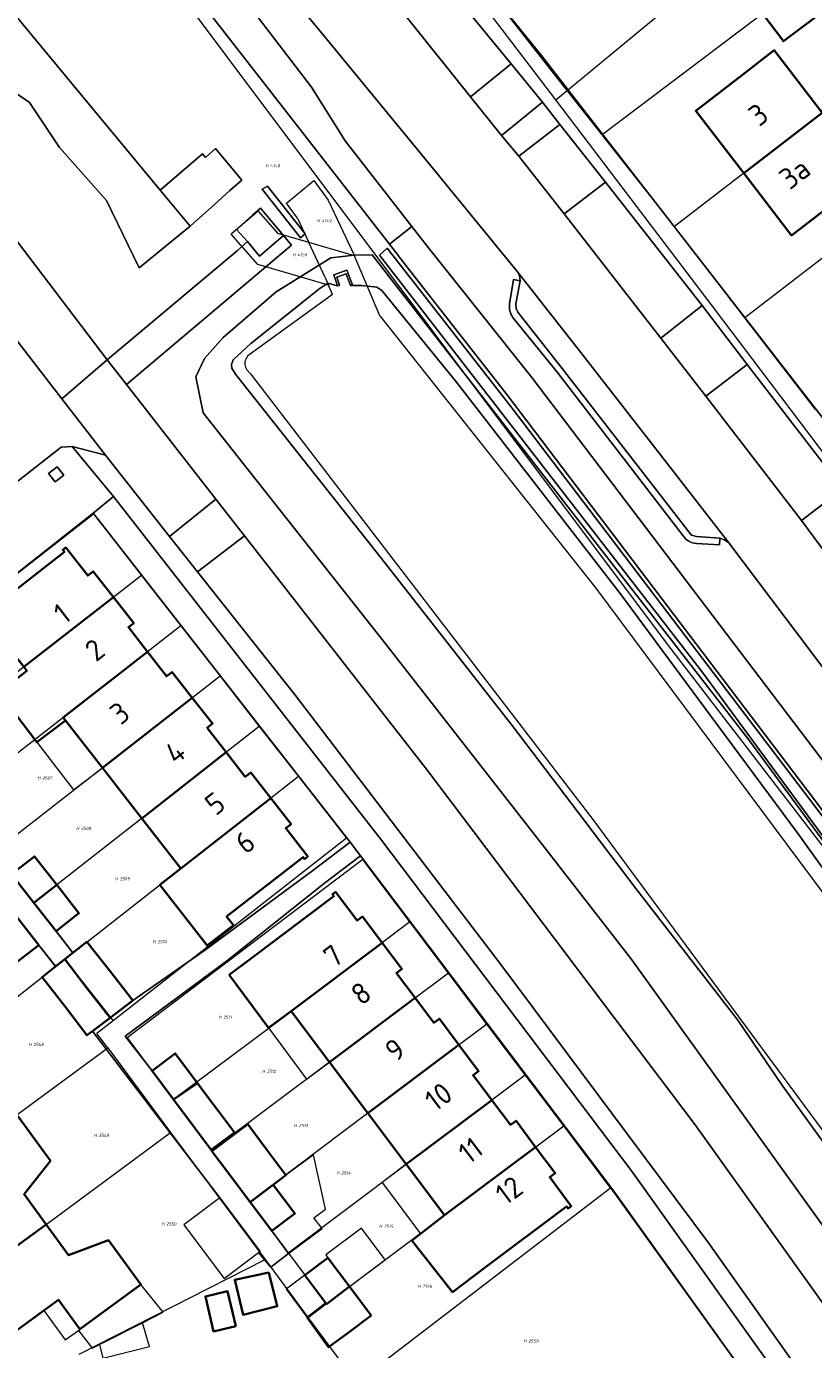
# Model space of a CAD drawing. Header units: metres. Extents: x 104777 to 177370, y 409697 to 438337.
# Tile 77 of 133: x 129820 to 129886, y 423133 to 423245. Entities that reach past the tile are written whole.
import ezdxf
from ezdxf.enums import TextEntityAlignment as Align
from ezdxf.lldxf.tags import DXFTag

# ---------------------------------------------------------------- set-up
doc = ezdxf.new("R2010")
doc.units = ezdxf.units.M
for name, color, linetype, lineweight in [('B-WE-GK-BESCHOEIING-G', 130, 'GK-BESCHOEIING-SO', 18), ('B-WE-GR-BEPLANTING_CULTUUR_BOSPLANTSOEN-GV', 90, 'Continuous', 18), ('B-WE-GR-GROENVOORZIENING-GV', 80, 'Continuous', 18), ('B-WE-GR-HAAG-GV', 90, 'Continuous', 13), ('B-WE-IE-TERREINAFSCHEIDING_KUNSTMATIG_MUUR-GV', 90, 'Continuous', 18), ('B-WE-KG-GRENS_PERCEEL-G', 150, 'KG-PERCEEL-SO', 18), ('B-WE-KG-GRENS_PERCEEL-S', 150, 'Continuous', 25), ('B-WE-OG-BEBOUWING-G', 7, 'Continuous', 35), ('B-WE-OG-BEBOUWING-GV', 7, 'Continuous', 35), ('B-WE-OG-BEBOUWING_HUISNUMMER-T18', 10, 'Continuous', 18), ('B-WE-OG-BEBOUWING_LUIFEL-GV', 7, 'Continuous', 18), ('B-WE-OG-BEBOUWING_SCHUUR-GV', 7, 'Continuous', 18), ('B-WE-OG-TERREIN_BEGROEID-GV', 7, 'Continuous', 18), ('B-WE-OG-TERREIN_ERF-GV', 7, 'Continuous', 18), ('B-WE-OG-TERREIN_OEVER-GV', 7, 'Continuous', 18), ('B-WE-OG-WATER_SLOOT-GV', 120, 'Continuous', 18), ('B-WE-VH-GESLOTENVERHARDING_ASFALT-GV', 10, 'Continuous', 18), ('B-WE-VH-OPENVERHARDING-GV', 90, 'Continuous', 18), ('B-WE-VH-OPENVERHARDING_BETONELEMENT-GV', 90, 'Continuous', 18), ('B-WE-VH-OPENVERHARDING_BETONSTRAATSTEEN-GV', 90, 'Continuous', 18), ('B-WE-VH-OPENVERHARDING_SIERBESTRATING-GV', 90, 'Continuous', 18), ('B-WE-VH-OPENVERHARDING_TEGEL-GV', 90, 'Continuous', 18)]:
    doc.layers.add(name, color=color, linetype=linetype, lineweight=lineweight)
doc.styles.add('NLCS-ISO', font='NLCS-ISO.ttf')
doc.styles.add('NLCS-ISO-M20-T18', font='NLCS-ISO.ttf', dxfattribs={"height": 0.036})
doc.styles.get("Standard").update_dxf_attribs({"font": 'Romans.shx'})
doc.linetypes.add('GK-BESCHOEIING-SO', pattern='A,18,-3,[1,NLCS.SHX,S=0.6,R=0,X=0,Y=0],-3', length=24)
tags = doc.linetypes.add('KG-PERCEEL-SO', pattern='A,5.5,-2,["P",Standard,S=1.8,R=0,X=-0.5,Y=-0.9],-2,5.5,-2,[5,NLCS.SHX,S=0.75,R=0,X=0,Y=0],-2', length=19).pattern_tags.tags
tags[6] = DXFTag(74, 10)

# ---------------------------------------------------------------- blocks, each defined once
blk = doc.blocks.new('SKG-PERCEELNUMMER-SO')
at = {"style": 'NLCS-ISO', "oblique": 10, "flags": 1}
for tag, p in [('GEMEENTECODE', (0, 2.55)), ('PERCEELGROOTTE', (0, -2.45))]:
    blk.add_attdef(tag, text='', height=1.8, dxfattribs=at).set_placement(p, align=Align.MIDDLE_CENTER)
at = {"style": 'NLCS-ISO', "oblique": 10}
blk.add_attdef('SECTIE', text='', height=1.8, dxfattribs=at).set_placement((-0.5, 0), align=Align.MIDDLE_RIGHT)
blk.add_attdef('PERCEELNUMMER', text='', height=1.8, dxfattribs=at).set_placement((0.5, 0), align=Align.MIDDLE_LEFT)

msp = doc.modelspace()

# ---------------------------------------------------------------- linework, layer by layer
at = {"layer": 'B-WE-GK-BESCHOEIING-G', "ltscale": 20, "flags": 128}
for points in [[(129846.112, 423223.243), (129846.087, 423223.242), (129845.319, 423223.47), (129844.641, 423223.048), (129838.771, 423218.383), (129837.287, 423216.991), (129837.145, 423216.59), (129837.173, 423216.293), (129837.489, 423215.785), (129849.834, 423200.202), (129860.879, 423186.082), (129867.022, 423177.974), (129871.326, 423172.294), (129879.974, 423161.148), (129883.675, 423155.696), (129894.844, 423140.243), (129906.974, 423123.117), (129918.495, 423106.065), (129918.673, 423105.801), (129923.453, 423098.524), (129923.947, 423097.777)], [(129909.1, 423144.449), (129902.295, 423153.956), (129897.054, 423160.878), (129891.946, 423167.334), (129884.985, 423177.024), (129877.627, 423186.948), (129870.002, 423197.231), (129856.161, 423215.095), (129849.857, 423222.845), (129849.442, 423223.135), (129848.174, 423223.286), (129847.202, 423223.266)]]:
    msp.add_lwpolyline(points, dxfattribs=at)
at = {"layer": 'B-WE-GR-BEPLANTING_CULTUUR_BOSPLANTSOEN-GV', "ltscale": 20, "flags": 128}
msp.add_lwpolyline([(129833.646, 423228.286), (129831.129, 423231.331), (129812.915, 423253.319), (129810.887, 423256.017), (129809.189, 423257.462), (129805.981, 423255.393), (129811.303, 423248.202), (129812.496, 423248.288), (129816.148, 423242.792), (129818.895, 423239.56), (129820.078, 423238.759), (129822.597, 423234.957), (129826.587, 423230.462), (129829.34, 423224.779)], close=True, dxfattribs=at)
at = {"layer": 'B-WE-GR-GROENVOORZIENING-GV', "ltscale": 20, "flags": 128}
for points in [[(129839.729, 423231.432), (129842.976, 423227.296), (129843.365, 423227.66), (129840.18, 423231.682)], [(129821.682, 423207.372), (129822.234, 423206.673), (129822.962, 423207.248), (129822.41, 423207.947)]]:
    msp.add_lwpolyline(points, close=True, dxfattribs=at)
at = {"layer": 'B-WE-GR-HAAG-GV', "ltscale": 20, "flags": 128}
msp.add_lwpolyline([(129839.729, 423231.432), (129842.976, 423227.296), (129843.365, 423227.66), (129840.18, 423231.682)], close=True, dxfattribs=at)
at = {"layer": 'B-WE-IE-TERREINAFSCHEIDING_KUNSTMATIG_MUUR-GV', "ltscale": 20, "flags": 128}
msp.add_lwpolyline([(129846.112, 423223.243), (129846.283, 423223.301), (129846.054, 423223.982), (129846.835, 423224.279), (129847.202, 423223.266), (129847.369, 423223.322), (129846.889, 423224.575), (129845.809, 423224.179)], close=True, dxfattribs=at)
at = {"layer": 'B-WE-KG-GRENS_PERCEEL-G', "ltscale": 20, "flags": 128}
for points in [[(129864.56, 423238.976), (129855.14, 423251.374), (129845.767, 423264.636), (129835.06, 423279.823), (129826.005, 423285.423), (129821.353, 423282.363), (129820.46, 423286.15), (129820.603, 423288.488), (129821.29, 423290.28), (129822.544, 423291.197)], [(129817.933, 423267.753), (129874.057, 423192.84), (129890.633, 423171.318), (129928.732, 423118.147), (129960.237, 423071.93), (129992.117, 423019.97), (130022.35, 422968.227)], [(129865.525, 423239.774), (129853.943, 423254.55), (129861.271, 423259.897)], [(129865.525, 423239.774), (129888.662, 423258.91)], [(129892.746, 423254.358), (129868.48, 423236.005)], [(129898.758, 423246.973), (129889.69, 423239.886), (129874.607, 423228.28)], [(129864.56, 423238.976), (129865.525, 423239.774)], [(129868.48, 423236.005), (129865.525, 423239.774)], [(129904.976, 423239.335), (129880.554, 423220.55)], [(129993.263, 423056.137), (129976.18, 423082.86), (129964.584, 423100.201), (129945.314, 423128.83), (129907.762, 423181.95), (129877.736, 423221.636), (129864.56, 423238.976)], [(129874.607, 423228.28), (129868.48, 423236.005)], [(129841.796, 423230.248), (129844.119, 423232.154)], [(129844.119, 423232.154), (129845.326, 423230.507)], [(129845.326, 423230.507), (129847.56, 423225.779)], [(129839.416, 423229.567), (129837.13, 423227.621)], [(129839.416, 423229.567), (129841.054, 423227.685)], [(129842.732, 423228.971), (129841.796, 423230.248)], [(129842.732, 423228.971), (129843.691, 423226.912)], [(129880.554, 423220.55), (129874.607, 423228.28)], [(129839.367, 423225.051), (129837.13, 423227.621)], [(129843.691, 423226.912), (129841.054, 423227.685)], [(129845.072, 423223.949), (129843.691, 423226.912)], [(129847.56, 423225.779), (129843.691, 423226.912)], [(129845.35, 423223.299), (129839.367, 423225.051)], [(129849.699, 423220.71), (129847.56, 423225.779)], [(129845.072, 423223.949), (129845.35, 423223.299)], [(129845.68, 423222.517), (129845.35, 423223.299)], [(129845.68, 423222.517), (129838.638, 423217.408)], [(129849.699, 423220.71), (129867.96, 423197.693), (129898.124, 423157.209), (129922.792, 423122.195), (129940.824, 423094.898), (129970.361, 423050.079), (129992.735, 423014.153), (130015.09, 422975.595), (130019.805, 422966.894)], [(129886.548, 423212.76), (129880.554, 423220.55)], [(129838.638, 423217.408), (129838.512, 423217.294), (129838.433, 423217.198), (129838.367, 423217.091), (129838.318, 423216.977), (129838.286, 423216.859), (129838.27, 423216.736), (129838.273, 423216.613), (129838.292, 423216.49), (129838.33, 423216.37), (129838.383, 423216.259), (129838.451, 423216.156), (129838.747, 423215.823)], [(129838.747, 423215.823), (129867.692, 423178.134), (129897.177, 423138.214), (129937.238, 423077.822), (129961.951, 423041.752), (129987.216, 422998.704), (130008.856, 422961.159)], [(129810.367, 423183.874), (129806.346, 423189.021), (129825.466, 423203.966), (129829.531, 423198.762)], [(129829.531, 423198.762), (129810.367, 423183.874)], [(129829.531, 423198.762), (129832.85, 423194.514)], [(129832.85, 423194.514), (129813.736, 423179.601)], [(129832.85, 423194.514), (129836.175, 423190.258)], [(129836.175, 423190.258), (129817.079, 423175.36)], [(129836.175, 423190.258), (129839.499, 423186.002)], [(129839.499, 423186.002), (129820.434, 423171.075)], [(129839.499, 423186.002), (129842.811, 423181.762)], [(129842.811, 423181.762), (129823.751, 423166.839)], [(129842.811, 423181.762), (129846.874, 423176.561), (129827.133, 423161.104)], [(129820.434, 423171.075), (129817.079, 423175.36)], [(129852.227, 423169.467), (129848.241, 423174.752), (129828.331, 423159.675), (129832.247, 423154.44)], [(129823.751, 423166.839), (129820.434, 423171.075)], [(129822.299, 423165.734), (129818.974, 423169.925)], [(129852.227, 423169.467), (129842.211, 423161.902), (129832.247, 423154.44)], [(129855.486, 423165.147), (129852.227, 423169.467)], [(129823.751, 423166.839), (129823.064, 423166.301)], [(129804.543, 423151.785), (129812.113, 423157.728), (129821.125, 423164.804), (129822.299, 423165.734)], [(129822.299, 423165.734), (129823.064, 423166.301)], [(129823.064, 423166.301), (129827.133, 423161.104)], [(129855.486, 423165.147), (129845.43, 423157.604), (129835.463, 423150.14)], [(129858.741, 423160.832), (129855.486, 423165.147)], [(129827.133, 423161.104), (129825.771, 423160.038)], [(129826.68, 423158.815), (129825.771, 423160.038)], [(129858.741, 423160.832), (129848.678, 423153.29), (129838.719, 423145.786)], [(129861.986, 423156.531), (129858.741, 423160.832)], [(129806.052, 423143.647), (129826.68, 423158.815)], [(129826.68, 423158.815), (129831.995, 423151.664)], [(129841.938, 423141.481), (129851.925, 423148.976), (129861.986, 423156.531)], [(129865.243, 423152.213), (129861.986, 423156.531)], [(129832.247, 423154.44), (129835.463, 423150.14)], [(129845.166, 423137.165), (129855.16, 423144.664), (129865.243, 423152.213)], [(129869.194, 423146.975), (129865.243, 423152.213)], [(129821.474, 423143.876), (129831.995, 423151.664)], [(129831.995, 423151.664), (129839.983, 423140.917)], [(129835.463, 423150.14), (129838.719, 423145.786)], [(129849.315, 423131.754), (129869.194, 423146.975)], [(129869.194, 423146.975), (129883.84, 423126.605)], [(129838.719, 423145.786), (129841.938, 423141.481)], [(129821.474, 423143.876), (129814.593, 423138.85)], [(129824.278, 423132.909), (129839.983, 423140.917)], [(129839.983, 423140.917), (129843.641, 423135.996)], [(129841.938, 423141.481), (129845.166, 423137.165)], [(129845.166, 423137.165), (129843.641, 423135.996)], [(129843.641, 423135.996), (129847.693, 423130.512)]]:
    msp.add_lwpolyline(points, dxfattribs=at)
at = {"layer": 'B-WE-OG-BEBOUWING-G', "ltscale": 20, "flags": 128}
for points in [[(129880.455, 423232.78), (129887.092, 423237.887), (129887.004, 423237.999), (129883.028, 423243.168), (129880.35, 423241.1), (129876.4, 423238.05)], [(129894.766, 423235.472), (129890.672, 423240.809), (129887.004, 423237.999), (129887.092, 423237.887), (129880.455, 423232.78), (129884.51, 423227.51), (129890.76, 423232.33), (129892.67, 423229.86), (129893.954, 423230.857), (129900.2, 423235.661), (129898.421, 423238.104), (129898.334, 423238.217)], [(129827.166, 423196.925), (129825.455, 423199.097), (129824.993, 423198.752), (129823.137, 423201.12), (129822.877, 423200.934), (129823.013, 423200.763), (129816.157, 423195.418), (129819.578, 423191.03)], [(129819.578, 423191.03), (129819.837, 423190.697), (129817.466, 423188.872), (129820.689, 423184.659), (129823.112, 423186.497), (129822.909, 423186.757), (129830.036, 423192.318), (129828.432, 423194.376), (129828.887, 423194.741), (129827.166, 423196.925)], [(129830.036, 423192.318), (129822.909, 423186.757), (129823.112, 423186.497), (129826.229, 423182.498), (129833.829, 423188.428), (129832.121, 423190.596), (129831.654, 423190.241)], [(129829.562, 423178.222), (129836.702, 423183.812), (129835.089, 423185.887), (129835.545, 423186.25), (129833.829, 423188.428), (129826.229, 423182.498)], [(129832.87, 423173.979), (129840.473, 423179.932), (129838.779, 423182.101), (129838.312, 423181.74), (129836.702, 423183.812), (129829.562, 423178.222)], [(129840.473, 423179.932), (129832.87, 423173.979), (129831.096, 423172.596), (129835.091, 423167.473), (129837.305, 423169.193), (129836.734, 423169.929), (129843.202, 423174.955), (129843.333, 423174.785), (129843.591, 423174.992), (129841.733, 423177.382), (129842.181, 423177.744)], [(129836.953, 423164.98), (129840.278, 423160.506), (129842.192, 423161.928), (129849.894, 423167.705), (129848.232, 423169.921), (129847.767, 423169.578), (129845.943, 423172.003), (129845.686, 423171.811), (129845.814, 423171.643), (129838.836, 423166.396)], [(129852.677, 423163.04), (129851.092, 423165.14), (129851.553, 423165.493), (129849.894, 423167.705), (129842.192, 423161.928), (129845.436, 423157.609)], [(129848.68, 423153.291), (129856.383, 423159.064), (129854.724, 423161.283), (129854.26, 423160.944), (129852.677, 423163.04), (129845.436, 423157.609)], [(129856.383, 423159.064), (129848.68, 423153.291), (129851.922, 423148.974), (129859.158, 423154.408), (129857.577, 423156.496), (129858.043, 423156.843)], [(129855.16, 423144.664), (129862.865, 423150.432), (129861.207, 423152.653), (129860.737, 423152.322), (129859.158, 423154.408), (129851.922, 423148.974)], [(129813.708, 423138.204), (129821.474, 423143.876), (129819.604, 423146.436), (129821.841, 423149.255), (129819.117, 423153.002), (129813.949, 423149.234), (129815.78, 423146.727), (129814.491, 423145.785), (129810.369, 423142.776), (129811.101, 423141.774)], [(129862.865, 423150.432), (129855.16, 423144.664), (129853.141, 423143.096), (129852.4, 423142.521), (129855.837, 423138.17), (129858.51, 423140.204), (129865.483, 423145.398), (129865.609, 423145.229), (129865.873, 423145.426), (129864.061, 423147.882), (129864.521, 423148.213)], [(129821.474, 423143.876), (129813.708, 423138.204), (129816.3, 423134.655), (129817.095, 423133.566), (129821.27, 423136.614), (129822.508, 423137.518), (129824.337, 423135.026), (129829.492, 423138.798), (129826.741, 423142.55), (129823.373, 423141.276)]]:
    msp.add_lwpolyline(points, close=True, dxfattribs=at)
at = {"layer": 'B-WE-OG-BEBOUWING-GV', "ltscale": 20, "flags": 128}
for points in [[(129885.5, 423248.878), (129883.32, 423247.229), (129882.056, 423246.273), (129883.826, 423243.932), (129890.168, 423248.727), (129888.397, 423251.069)], [(129880.455, 423232.78), (129887.092, 423237.887), (129887.004, 423237.999), (129883.028, 423243.168), (129880.35, 423241.1), (129876.4, 423238.05)], [(129894.766, 423235.472), (129890.672, 423240.809), (129887.004, 423237.999), (129887.092, 423237.887), (129880.455, 423232.78), (129884.51, 423227.51), (129890.76, 423232.33), (129892.67, 423229.86), (129893.954, 423230.857), (129900.2, 423235.661), (129898.421, 423238.104), (129898.334, 423238.217)], [(129827.166, 423196.925), (129825.455, 423199.097), (129824.993, 423198.752), (129823.137, 423201.12), (129822.877, 423200.934), (129823.013, 423200.763), (129816.157, 423195.418), (129819.578, 423191.03)], [(129819.578, 423191.03), (129819.837, 423190.697), (129817.466, 423188.872), (129820.689, 423184.659), (129823.112, 423186.497), (129822.909, 423186.757), (129830.036, 423192.318), (129828.432, 423194.376), (129828.887, 423194.741), (129827.166, 423196.925)], [(129830.036, 423192.318), (129822.909, 423186.757), (129823.112, 423186.497), (129826.229, 423182.498), (129833.829, 423188.428), (129832.121, 423190.596), (129831.654, 423190.241)], [(129829.562, 423178.222), (129836.702, 423183.812), (129835.089, 423185.887), (129835.545, 423186.25), (129833.829, 423188.428), (129826.229, 423182.498)], [(129832.87, 423173.979), (129840.473, 423179.932), (129838.779, 423182.101), (129838.312, 423181.74), (129836.702, 423183.812), (129829.562, 423178.222)], [(129840.473, 423179.932), (129832.87, 423173.979), (129831.096, 423172.596), (129835.091, 423167.473), (129837.305, 423169.193), (129836.734, 423169.929), (129843.202, 423174.955), (129843.333, 423174.785), (129843.591, 423174.992), (129841.733, 423177.382), (129842.181, 423177.744)], [(129820.447, 423171.085), (129822.367, 423172.607), (129820.486, 423175.007), (129818.556, 423173.498)], [(129820.447, 423171.085), (129822.318, 423168.698), (129824.248, 423170.207), (129822.367, 423172.607)], [(129836.953, 423164.98), (129840.278, 423160.506), (129842.192, 423161.928), (129849.894, 423167.705), (129848.232, 423169.921), (129847.767, 423169.578), (129845.943, 423172.003), (129845.686, 423171.811), (129845.814, 423171.643), (129838.836, 423166.396)], [(129818.964, 423169.917), (129817.064, 423168.38), (129818.923, 423166.004), (129820.85, 423167.514)], [(129823.052, 423166.316), (129824.951, 423163.833), (129826.889, 423161.362), (129828.812, 423162.817), (129826.846, 423165.322), (129824.905, 423167.77), (129823.743, 423166.858)], [(129852.677, 423163.04), (129851.092, 423165.14), (129851.553, 423165.493), (129849.894, 423167.705), (129842.192, 423161.928), (129845.436, 423157.609)], [(129826.889, 423161.362), (129824.951, 423163.833), (129823.052, 423166.316), (129822.259, 423165.694), (129821.125, 423164.804), (129823.057, 423162.345), (129824.928, 423159.878), (129825.407, 423160.241)], [(129848.68, 423153.291), (129856.383, 423159.064), (129854.724, 423161.283), (129854.26, 423160.944), (129852.677, 423163.04), (129845.436, 423157.609)], [(129856.383, 423159.064), (129848.68, 423153.291), (129851.922, 423148.974), (129859.158, 423154.408), (129857.577, 423156.496), (129858.043, 423156.843)], [(129832.247, 423154.44), (129834.276, 423155.825), (129832.392, 423158.352), (129830.427, 423156.876)], [(129835.16, 423154.64), (129834.276, 423155.825), (129832.247, 423154.44), (129834.073, 423151.997), (129835.416, 423150.192), (129837.389, 423151.656), (129836.035, 423153.466)], [(129855.16, 423144.664), (129862.865, 423150.432), (129861.207, 423152.653), (129860.737, 423152.322), (129859.158, 423154.408), (129851.922, 423148.974)], [(129813.708, 423138.204), (129821.474, 423143.876), (129819.604, 423146.436), (129821.841, 423149.255), (129819.117, 423153.002), (129813.949, 423149.234), (129815.78, 423146.727), (129814.491, 423145.785), (129810.369, 423142.776), (129811.101, 423141.774)], [(129838.718, 423145.78), (129840.679, 423147.247), (129841.747, 423148.045), (129840.134, 423150.203), (129838.521, 423152.361), (129835.489, 423150.094), (129836.89, 423148.22)], [(129862.865, 423150.432), (129855.16, 423144.664), (129853.141, 423143.096), (129852.4, 423142.521), (129855.837, 423138.17), (129858.51, 423140.204), (129865.483, 423145.398), (129865.609, 423145.229), (129865.873, 423145.426), (129864.061, 423147.882), (129864.521, 423148.213)], [(129838.718, 423145.78), (129840.544, 423143.342), (129842.504, 423144.807), (129840.679, 423147.247)], [(129821.474, 423143.876), (129813.708, 423138.204), (129816.3, 423134.655), (129817.095, 423133.566), (129821.27, 423136.614), (129822.508, 423137.518), (129824.337, 423135.026), (129829.492, 423138.798), (129826.741, 423142.55), (129823.373, 423141.276)], [(129845.11, 423137.243), (129845.176, 423137.155), (129847.127, 423138.629), (129845.302, 423141.066), (129843.347, 423139.596)], [(129840.317, 423139.824), (129837.427, 423139.197), (129838.121, 423136.251), (129841.015, 423136.977)], [(129837.513, 423135.294), (129836.814, 423138.242), (129834.937, 423137.797), (129835.636, 423134.849)], [(129847.127, 423138.629), (129845.176, 423137.155), (129845.11, 423137.243), (129843.556, 423136.023), (129845.35, 423133.501), (129846.999, 423134.722), (129848.954, 423136.189)]]:
    msp.add_lwpolyline(points, close=True, dxfattribs=at)
at = {"layer": 'B-WE-OG-BEBOUWING_LUIFEL-GV', "ltscale": 20, "flags": 128}
for points in [[(129820.689, 423184.659), (129823.777, 423180.622), (129826.229, 423182.498), (129823.112, 423186.497)], [(129845.436, 423157.609), (129842.192, 423161.928), (129840.278, 423160.506), (129843.5, 423156.17)], [(129840.544, 423143.342), (129841.978, 423141.423), (129843.938, 423142.888), (129844.81, 423143.54), (129844.122, 423144.46), (129845.085, 423145.18), (129844.076, 423149.786), (129841.747, 423148.045), (129840.679, 423147.247), (129842.504, 423144.807)], [(129851.922, 423148.974), (129849.878, 423147.439), (129853.141, 423143.096), (129855.16, 423144.664)], [(129845.302, 423141.066), (129847.127, 423138.629), (129850.144, 423140.888), (129848.134, 423143.571), (129845.118, 423141.312)], [(129824.337, 423135.026), (129824.212, 423134.934), (129825.377, 423133.424), (129825.976, 423133.728), (129829.625, 423135.579), (129831.375, 423136.467), (129829.492, 423138.798)], [(129845.11, 423137.243), (129843.347, 423139.596), (129841.766, 423138.412), (129843.556, 423136.023)], [(129821.27, 423136.614), (129823.096, 423134.118), (129824.212, 423134.934), (129824.337, 423135.026), (129822.508, 423137.518)], [(129829.625, 423135.579), (129825.976, 423133.728), (129826.275, 423132.586), (129830.219, 423133.571)]]:
    msp.add_lwpolyline(points, close=True, dxfattribs=at)
at = {"layer": 'B-WE-OG-BEBOUWING_SCHUUR-GV', "ltscale": 20, "flags": 128}
msp.add_lwpolyline([(129839.433, 423141.503), (129839.577, 423141.611), (129836.174, 423146.151), (129833.127, 423143.867), (129836.53, 423139.327)], close=True, dxfattribs=at)
at = {"layer": 'B-WE-OG-TERREIN_BEGROEID-GV', "ltscale": 20, "flags": 128}
for points in [[(129936.088, 423105.899), (129936.503, 423106.176), (129938.091, 423107.33), (129937.395, 423108.404), (129911.99, 423144.92), (129889.99, 423175.12), (129860.42, 423214.05), (129851.988, 423224.841), (129850.5, 423226.765), (129835.294, 423246.319), (129826.967, 423256.32), (129825.736, 423257.726), (129824.487, 423259.117), (129823.221, 423260.491), (129821.765, 423262.029), (129820.286, 423263.546), (129818.786, 423265.041)], [(129860.659, 423221.732), (129860.98, 423223.784), (129861.549, 423223.665), (129861.497, 423224.122), (129861.33, 423224.423), (129853.483, 423234.026), (129844.903, 423244.47), (129829.616, 423262.872)], [(129803.717, 423261.339), (129803.607, 423255.378), (129803.639, 423254.426), (129803.729, 423253.477), (129803.875, 423252.535), (129804.11, 423251.473), (129804.417, 423250.431), (129804.795, 423249.411), (129806.336, 423245.797), (129807.982, 423241.522), (129826.642, 423216.982), (129837.663, 423226.249), (129838.488, 423226.988), (129837.571, 423228.021), (129838.923, 423229.222), (129839.586, 423229.825), (129841.557, 423227.499), (129842.233, 423226.701), (129828.26, 423214.907), (129835.83, 423205.2), (129838.235, 423202.116), (129853.707, 423182.275), (129876.35, 423152.316), (129890.609, 423132.374)], [(129838.389, 423247.254), (129843.916, 423240.06), (129846.766, 423235.5), (129852.402, 423228.267), (129853.807, 423226.453), (129862.53, 423215.5), (129892.07, 423176.61)], [(129891.37, 423130.936), (129894.581, 423133.095), (129887.399, 423143.421), (129871.005, 423166.275), (129863.826, 423175.481), (129850.193, 423192.963), (129834.763, 423212.502), (129834.123, 423215.549), (129834.874, 423217.112), (129836.443, 423218.87), (129840.923, 423222.75), (129845.555, 423225.628), (129847.528, 423225.851), (129849.029, 423225.859), (129878.653, 423187.741), (129880.887, 423184.867), (129903.715, 423153.842), (129927.691, 423119.795), (129930.358, 423115.465), (129935.523, 423107.078), (129936.088, 423105.899)], [(129875.338, 423202.102), (129864.717, 423215.913), (129860.92, 423220.606)], [(129879.203, 423201.517), (129878.842, 423201.785), (129878.441, 423201.913), (129878.414, 423201.365), (129876.475, 423201.474)], [(129891.081, 423182.088), (129891.544, 423183.958), (129892.058, 423183.876), (129892.055, 423184.299), (129891.889, 423184.683), (129885.168, 423193.598), (129879.203, 423201.517)]]:
    msp.add_lwpolyline(points, dxfattribs=at)
for points in [[(129831.129, 423231.331), (129834.689, 423234.402), (129834.955, 423234.099), (129835.808, 423234.863), (129838.023, 423232.178), (129837.001, 423231.309), (129835.711, 423230.116), (129833.646, 423228.286), (129829.34, 423224.779), (129826.587, 423230.462), (129822.597, 423234.957), (129820.078, 423238.759), (129818.895, 423239.56), (129816.148, 423242.792), (129812.496, 423248.288), (129811.303, 423248.202), (129805.981, 423255.393), (129809.189, 423257.462), (129810.887, 423256.017), (129815.389, 423259.401), (129816.452, 423257.986), (129815.546, 423257.305), (129816.512, 423256.02), (129812.915, 423253.319)], [(129860.797, 423242.031), (129852.002, 423252.719), (129851.764, 423253.015), (129849.318, 423249.095), (129849.456, 423248.987), (129851.811, 423246.171), (129857.353, 423239.239)], [(129864.901, 423236.902), (129863.438, 423238.789), (129859.983, 423235.949), (129861.435, 423234.206)], [(129839.729, 423231.432), (129840.18, 423231.682), (129843.365, 423227.66), (129842.976, 423227.296)], [(129868.769, 423232.03), (129865.28, 423229.341), (129873.439, 423218.839), (129876.956, 423221.585)], [(129936.116, 423109.219), (129935.316, 423108.767), (129930.773, 423115.549), (129919.276, 423132.401), (129906.466, 423150.438), (129876.992, 423190.52), (129849.663, 423225.838), (129850.311, 423226.426), (129860.861, 423212.927), (129888.09, 423177.143), (129920.92, 423131.293)], [(129936.116, 423109.219), (129920.92, 423131.293), (129888.09, 423177.143), (129860.861, 423212.927), (129850.311, 423226.426), (129849.663, 423225.838), (129876.992, 423190.52), (129906.466, 423150.438), (129919.276, 423132.401), (129930.773, 423115.549), (129935.316, 423108.767)], [(129885.334, 423203.422), (129888.837, 423206.08), (129880.753, 423216.601), (129877.258, 423213.916)]]:
    msp.add_lwpolyline(points, close=True, dxfattribs=at)
at = {"layer": 'B-WE-OG-TERREIN_BEGROEID-GV', "ltscale": 20}
for points in [[(129860.92, 423220.606, -0.1817642), (129860.659, 423221.732)], [(129876.475, 423201.474, -0.2469956), (129875.338, 423202.102)]]:
    msp.add_lwpolyline(points, format="xyb", dxfattribs=at)
at = {"layer": 'B-WE-OG-TERREIN_ERF-GV', "ltscale": 20, "flags": 128}
for points in [[(129888.213, 423284.331), (129880.426, 423293.859), (129879.189, 423293.011), (129876.409, 423297.017), (129874.91, 423296.23), (129878.3, 423291.55), (129877.62, 423291.057), (129876.08, 423289.94), (129876.934, 423288.763), (129884.14, 423278.83), (129864.09, 423264.27), (129865.064, 423262.761), (129854.021, 423254.245), (129863.34, 423242.75), (129895.38, 423201.47)], [(129818.556, 423173.498), (129820.486, 423175.007), (129822.367, 423172.607), (129824.248, 423170.207), (129822.318, 423168.698), (129823.743, 423166.858), (129824.905, 423167.77), (129826.846, 423165.322), (129828.812, 423162.817), (129834.984, 423167.122), (129844.02, 423173.828), (129847.177, 423176.214), (129825.972, 423203.346), (129825.444, 423204.022), (129815.52, 423196.234)], [(129816.157, 423195.418), (129823.013, 423200.763), (129822.877, 423200.934), (129823.137, 423201.12), (129824.993, 423198.752), (129825.455, 423199.097), (129827.166, 423196.925), (129828.887, 423194.741), (129828.432, 423194.376), (129830.036, 423192.318), (129831.654, 423190.241), (129832.121, 423190.596), (129833.829, 423188.428), (129835.545, 423186.25), (129835.089, 423185.887), (129836.702, 423183.812), (129838.312, 423181.74), (129838.779, 423182.101), (129840.473, 423179.932), (129842.181, 423177.744), (129841.733, 423177.382), (129843.591, 423174.992), (129843.333, 423174.785), (129843.202, 423174.955), (129836.734, 423169.929), (129837.305, 423169.193), (129835.091, 423167.473), (129831.096, 423172.596), (129832.87, 423173.979), (129829.562, 423178.222), (129826.229, 423182.498), (129823.112, 423186.497), (129820.689, 423184.659), (129817.466, 423188.872), (129819.837, 423190.697), (129819.578, 423191.03)], [(129883.104, 423127.639), (129869.405, 423146.824), (129848.067, 423175.063), (129845.012, 423172.755), (129836.721, 423166.142), (129828.143, 423159.82), (129830.427, 423156.876), (129832.392, 423158.352), (129834.276, 423155.825), (129835.16, 423154.64), (129836.035, 423153.466), (129837.389, 423151.656), (129835.416, 423150.192), (129835.489, 423150.094), (129838.521, 423152.361), (129840.134, 423150.203), (129841.747, 423148.045), (129840.679, 423147.247), (129842.504, 423144.807), (129840.544, 423143.342), (129841.978, 423141.423), (129840.46, 423140.28), (129839.433, 423141.503), (129839.577, 423141.611), (129836.174, 423146.151), (129825.407, 423160.241), (129824.928, 423159.878), (129823.057, 423162.345), (129821.125, 423164.804), (129822.259, 423165.694), (129820.85, 423167.514), (129818.923, 423166.004)]]:
    msp.add_lwpolyline(points, dxfattribs=at)
for points in [[(129883.32, 423247.229), (129885.5, 423248.878), (129888.397, 423251.069), (129890.168, 423248.727), (129883.826, 423243.932), (129882.056, 423246.273)], [(129887.004, 423237.999), (129890.672, 423240.809), (129894.766, 423235.472), (129898.334, 423238.217), (129898.421, 423238.104), (129900.2, 423235.661), (129904.876, 423239.258), (129906.844, 423236.784), (129902.19, 423233.204), (129899.84, 423231.4), (129895.88, 423228.36), (129893.954, 423230.857), (129892.67, 423229.86), (129890.76, 423232.33), (129884.51, 423227.51), (129880.455, 423232.78), (129876.4, 423238.05), (129880.35, 423241.1), (129883.028, 423243.168)], [(129856.383, 423159.064), (129858.043, 423156.843), (129857.577, 423156.496), (129859.158, 423154.408), (129860.737, 423152.322), (129861.207, 423152.653), (129862.865, 423150.432), (129864.521, 423148.213), (129864.061, 423147.882), (129865.873, 423145.426), (129865.609, 423145.229), (129865.483, 423145.398), (129858.51, 423140.204), (129855.837, 423138.17), (129852.4, 423142.521), (129853.141, 423143.096), (129855.16, 423144.664), (129851.922, 423148.974), (129848.68, 423153.291), (129845.436, 423157.609), (129842.192, 423161.928), (129840.278, 423160.506), (129836.953, 423164.98), (129838.836, 423166.396), (129845.814, 423171.643), (129845.686, 423171.811), (129845.943, 423172.003), (129847.767, 423169.578), (129848.232, 423169.921), (129849.894, 423167.705), (129851.553, 423165.493), (129851.092, 423165.14), (129852.677, 423163.04), (129854.26, 423160.944), (129854.724, 423161.283)], [(129829.492, 423138.798), (129824.337, 423135.026), (129822.508, 423137.518), (129821.27, 423136.614), (129817.095, 423133.566), (129816.3, 423134.655), (129813.708, 423138.204), (129811.101, 423141.774), (129810.369, 423142.776), (129814.491, 423145.785), (129815.78, 423146.727), (129813.949, 423149.234), (129819.117, 423153.002), (129821.841, 423149.255), (129819.604, 423146.436), (129821.474, 423143.876), (129823.373, 423141.276), (129826.741, 423142.55)], [(129847.127, 423138.629), (129848.954, 423136.189), (129846.999, 423134.722), (129845.35, 423133.501), (129843.556, 423136.023), (129845.11, 423137.243), (129843.347, 423139.596), (129845.302, 423141.066)], [(129840.317, 423139.824), (129841.015, 423136.977), (129838.121, 423136.251), (129837.427, 423139.197)], [(129837.513, 423135.294), (129835.636, 423134.849), (129834.937, 423137.797), (129836.814, 423138.242)]]:
    msp.add_lwpolyline(points, close=True, dxfattribs=at)
at = {"layer": 'B-WE-OG-TERREIN_OEVER-GV', "ltscale": 20, "flags": 128}
for points in [[(129903.715, 423153.842), (129880.887, 423184.867), (129878.653, 423187.741), (129849.029, 423225.859), (129847.528, 423225.851), (129845.555, 423225.628), (129840.923, 423222.75), (129836.443, 423218.87), (129834.874, 423217.112), (129834.123, 423215.549), (129834.763, 423212.502), (129850.193, 423192.963), (129863.826, 423175.481), (129871.005, 423166.275), (129887.399, 423143.421)], [(129894.844, 423140.243), (129883.675, 423155.696), (129879.974, 423161.148), (129871.326, 423172.294), (129867.022, 423177.974), (129860.879, 423186.082), (129849.834, 423200.202), (129837.489, 423215.785), (129837.173, 423216.293), (129837.145, 423216.59), (129837.287, 423216.991), (129838.771, 423218.383), (129844.641, 423223.048), (129845.319, 423223.47), (129846.087, 423223.242), (129846.112, 423223.243), (129845.809, 423224.179), (129846.889, 423224.575), (129847.369, 423223.322), (129847.202, 423223.266), (129848.174, 423223.286), (129849.442, 423223.135), (129849.857, 423222.845), (129856.161, 423215.095), (129870.002, 423197.231), (129877.627, 423186.948), (129884.985, 423177.024), (129891.946, 423167.334)]]:
    msp.add_lwpolyline(points, dxfattribs=at)
at = {"layer": 'B-WE-OG-WATER_SLOOT-GV', "ltscale": 20, "flags": 128}
msp.add_lwpolyline([(129891.946, 423167.334), (129884.985, 423177.024), (129877.627, 423186.948), (129870.002, 423197.231), (129856.161, 423215.095), (129849.857, 423222.845), (129849.442, 423223.135), (129848.174, 423223.286), (129847.202, 423223.266), (129846.835, 423224.279), (129846.054, 423223.982), (129846.283, 423223.301), (129846.112, 423223.243), (129846.087, 423223.242), (129845.319, 423223.47), (129844.641, 423223.048), (129838.771, 423218.383), (129837.287, 423216.991), (129837.145, 423216.59), (129837.173, 423216.293), (129837.489, 423215.785), (129849.834, 423200.202), (129860.879, 423186.082), (129867.022, 423177.974), (129871.326, 423172.294), (129879.974, 423161.148), (129883.675, 423155.696), (129894.844, 423140.243)], dxfattribs=at)
at = {"layer": 'B-WE-VH-GESLOTENVERHARDING_ASFALT-GV', "ltscale": 20, "flags": 128}
for points in [[(129889.039, 423198.42), (129885.334, 423203.422), (129877.258, 423213.916), (129873.439, 423218.839), (129865.28, 423229.341), (129861.435, 423234.206), (129859.983, 423235.949), (129857.353, 423239.239), (129851.811, 423246.171), (129849.456, 423248.987), (129849.318, 423249.095), (129847.364, 423251.706), (129846.621, 423252.902), (129844.181, 423256.666), (129842.513, 423259.161), (129840.218, 423262.411), (129837.222, 423266.477), (129835.34, 423268.786), (129832.803, 423271.861), (129828.372, 423277.241), (129825.803, 423275.037), (129829.498, 423270.898)], [(129828.049, 423269.454), (129824.164, 423273.538), (129821.558, 423271.068), (129823.086, 423269.653), (129824.584, 423268.207), (129826.052, 423266.73), (129827.262, 423265.465), (129828.45, 423264.179), (129829.616, 423262.872), (129844.903, 423244.47), (129853.483, 423234.026), (129861.33, 423224.423), (129866.871, 423217.36), (129874.016, 423208.214), (129879.203, 423201.517), (129885.168, 423193.598), (129891.889, 423184.683)], [(129998.272, 423017.488), (129972.35, 423059.66), (129949.98, 423093.8), (129914.566, 423145.557), (129912.713, 423148.201), (129892.07, 423176.61), (129862.53, 423215.5), (129853.807, 423226.453), (129852.402, 423228.267), (129850.5, 423226.765), (129851.988, 423224.841), (129860.42, 423214.05), (129889.99, 423175.12), (129911.99, 423144.92), (129937.395, 423108.404), (129938.091, 423107.33), (129938.948, 423106.008), (129939.124, 423105.736), (129947.6, 423092.42), (129970.01, 423058.13), (129995.64, 423016.71)]]:
    msp.add_lwpolyline(points, dxfattribs=at)
at = {"layer": 'B-WE-VH-OPENVERHARDING-GV', "ltscale": 20, "flags": 128}
msp.add_lwpolyline([(129833.646, 423228.286), (129835.711, 423230.116), (129837.001, 423231.309), (129838.023, 423232.178), (129835.808, 423234.863), (129834.955, 423234.099), (129834.689, 423234.402), (129831.129, 423231.331)], close=True, dxfattribs=at)
at = {"layer": 'B-WE-VH-OPENVERHARDING_BETONELEMENT-GV', "ltscale": 20, "flags": 128}
msp.add_lwpolyline([(129838.923, 423229.222), (129837.571, 423228.021), (129838.488, 423226.988), (129839.517, 423225.77), (129841.557, 423227.499), (129839.586, 423229.825)], close=True, dxfattribs=at)
at = {"layer": 'B-WE-VH-OPENVERHARDING_BETONSTRAATSTEEN-GV', "ltscale": 20, "flags": 128}
for points in [[(129850.5, 423226.765), (129852.402, 423228.267), (129846.766, 423235.5), (129843.916, 423240.06), (129838.389, 423247.254), (129834.213, 423252.261), (129832.165, 423254.811), (129830.067, 423257.319), (129827.918, 423259.784), (129825.752, 423262.171), (129823.539, 423264.515), (129821.28, 423266.815), (129820.885, 423267.161), (129820.48, 423267.495), (129820.064, 423267.815), (129819.689, 423268.086), (129819.307, 423268.347), (129818.917, 423268.597), (129816.744, 423266.496)], [(129818.786, 423265.041), (129820.286, 423263.546), (129821.765, 423262.029), (129823.221, 423260.491), (129824.487, 423259.117), (129825.736, 423257.726), (129826.967, 423256.32), (129835.294, 423246.319), (129850.5, 423226.765)], [(129818.347, 423219.47), (129822.802, 423213.696), (129826.642, 423216.982), (129807.982, 423241.522), (129807.483, 423242.249), (129803.456, 423239.068), (129809.487, 423231.886), (129809.064, 423231.526)], [(129822.802, 423213.696), (129818.347, 423219.47)], [(129817.809, 423212.815), (129817.495, 423212.568), (129816.677, 423211.926), (129810.75, 423207.272), (129809.906, 423206.609), (129802.804, 423201.032), (129801.892, 423200.316), (129795.101, 423194.983), (129794.453, 423194.474), (129787.07, 423188.677), (129786.317, 423188.086), (129779.35, 423182.615), (129778.45, 423181.908), (129777.566, 423181.214), (129780.961, 423176.874), (129822.732, 423209.616), (129823.663, 423209.654), (129826.488, 423208.919), (129822.802, 423213.696)], [(129884.94, 423128.845), (129870.968, 423148.429), (129849.844, 423176.385), (129827.165, 423205.425), (129825.444, 423204.022), (129825.972, 423203.346), (129847.177, 423176.214), (129848.067, 423175.063), (129869.405, 423146.824), (129883.104, 423127.639), (129883.839, 423126.61)], [(129890.609, 423132.374), (129876.35, 423152.316), (129853.707, 423182.275), (129838.235, 423202.116), (129834.278, 423199.071), (129842.549, 423188.615), (129859.926, 423165.88), (129877.477, 423142.342), (129885.86, 423130.524), (129884.94, 423128.845)]]:
    msp.add_lwpolyline(points, dxfattribs=at)
for points in [[(129860.797, 423242.031), (129857.353, 423239.239), (129859.983, 423235.949), (129863.438, 423238.789)], [(129865.28, 423229.341), (129868.769, 423232.03), (129864.901, 423236.902), (129861.435, 423234.206)], [(129861.549, 423223.665), (129861.193, 423221.719), (129861.225, 423221.323), (129861.36, 423221.01), (129865.093, 423216.247), (129875.815, 423202.443), (129876.046, 423202.165), (129876.462, 423202.044), (129878.441, 423201.913), (129878.842, 423201.785), (129879.203, 423201.517), (129874.016, 423208.214), (129866.871, 423217.36), (129861.33, 423224.423), (129861.497, 423224.122)], [(129880.753, 423216.601), (129876.956, 423221.585), (129873.439, 423218.839), (129877.258, 423213.916)], [(129828.26, 423214.907), (129826.642, 423216.982), (129822.802, 423213.696), (129826.488, 423208.919), (129831.918, 423202.055), (129835.83, 423205.2)], [(129884.94, 423128.845), (129885.86, 423130.524), (129877.477, 423142.342), (129859.926, 423165.88), (129842.549, 423188.615), (129834.278, 423199.071), (129831.918, 423202.055), (129826.488, 423208.919), (129823.663, 423209.654), (129827.165, 423205.425), (129849.844, 423176.385), (129870.968, 423148.429)], [(129888.837, 423206.08), (129885.334, 423203.422), (129889.039, 423198.42), (129892.615, 423201.128)], [(129834.278, 423199.071), (129838.235, 423202.116), (129835.83, 423205.2), (129831.918, 423202.055)]]:
    msp.add_lwpolyline(points, close=True, dxfattribs=at)
at = {"layer": 'B-WE-VH-OPENVERHARDING_SIERBESTRATING-GV', "ltscale": 20, "flags": 128}
for points in [[(129823.663, 423209.654), (129822.732, 423209.616), (129780.961, 423176.874), (129784.744, 423172.082), (129794.442, 423179.693), (129794.464, 423179.665), (129797.096, 423181.721), (129804.871, 423187.822), (129806.378, 423189.005), (129815.547, 423196.2), (129815.52, 423196.234), (129825.444, 423204.022), (129827.165, 423205.425)], [(129821.682, 423207.372), (129822.41, 423207.947), (129822.962, 423207.248), (129822.234, 423206.673)]]:
    msp.add_lwpolyline(points, close=True, dxfattribs=at)
at = {"layer": 'B-WE-VH-OPENVERHARDING_TEGEL-GV', "ltscale": 20, "flags": 128}
for points in [[(129895.38, 423201.47), (129863.34, 423242.75), (129854.021, 423254.245), (129853.155, 423255.259), (129857.283, 423261.992), (129855.078, 423264.33), (129849.811, 423255.711), (129851.764, 423253.015), (129852.002, 423252.719), (129860.797, 423242.031), (129863.438, 423238.789), (129864.901, 423236.902), (129868.769, 423232.03), (129876.956, 423221.585), (129880.753, 423216.601), (129888.837, 423206.08)], [(129876.475, 423201.474), (129878.414, 423201.365), (129878.441, 423201.913), (129876.462, 423202.044), (129876.046, 423202.165), (129875.815, 423202.443), (129865.093, 423216.247), (129861.36, 423221.01), (129861.225, 423221.323), (129861.193, 423221.719), (129861.549, 423223.665), (129860.98, 423223.784), (129860.659, 423221.732)], [(129860.92, 423220.606), (129864.717, 423215.913), (129875.338, 423202.102)], [(129818.964, 423169.917), (129820.85, 423167.514), (129822.259, 423165.694), (129823.052, 423166.316), (129823.743, 423166.858), (129822.318, 423168.698), (129820.447, 423171.085), (129818.556, 423173.498)]]:
    msp.add_lwpolyline(points, dxfattribs=at)
for points in [[(129826.642, 423216.982), (129828.26, 423214.907), (129842.233, 423226.701), (129841.557, 423227.499), (129839.517, 423225.77), (129838.488, 423226.988), (129837.663, 423226.249)], [(129840.544, 423143.342), (129838.718, 423145.78), (129836.89, 423148.22), (129835.489, 423150.094), (129835.416, 423150.192), (129834.073, 423151.997), (129832.247, 423154.44), (129830.427, 423156.876), (129828.143, 423159.82), (129836.721, 423166.142), (129845.012, 423172.755), (129848.067, 423175.063), (129847.177, 423176.214), (129844.02, 423173.828), (129834.984, 423167.122), (129828.812, 423162.817), (129826.889, 423161.362), (129825.407, 423160.241), (129836.174, 423146.151), (129839.577, 423141.611), (129839.433, 423141.503), (129840.46, 423140.28), (129841.978, 423141.423)]]:
    msp.add_lwpolyline(points, close=True, dxfattribs=at)
at = {"layer": 'B-WE-VH-OPENVERHARDING_TEGEL-GV', "ltscale": 20}
for points in [[(129860.659, 423221.732, 0.1817642), (129860.92, 423220.606)], [(129875.338, 423202.102, 0.2469956), (129876.475, 423201.474)]]:
    msp.add_lwpolyline(points, format="xyb", dxfattribs=at)

# ---------------------------------------------------------------- block references
at = {"layer": 'B-WE-KG-GRENS_PERCEEL-S', "ltscale": 20, "xscale": 0.15, "yscale": 0.15, "zscale": 0.15}
for p, values in [((129840.348, 423233.393), {'PERCEELNUMMER': '4148', 'SECTIE': 'H'}), ((129844.708, 423228.742), {'PERCEELNUMMER': '4149', 'SECTIE': 'H'}), ((129842.643, 423225.877), {'PERCEELNUMMER': '4150', 'SECTIE': 'H'}), ((129821.072, 423181.63), {'PERCEELNUMMER': '2507', 'SECTIE': 'H'}), ((129824.345, 423177.374), {'PERCEELNUMMER': '2508', 'SECTIE': 'H'}), ((129827.619, 423173.119), {'PERCEELNUMMER': '2509', 'SECTIE': 'H'}), ((129830.811, 423167.799), {'PERCEELNUMMER': '2510', 'SECTIE': 'H'}), ((129836.376, 423161.416), {'PERCEELNUMMER': '2511', 'SECTIE': 'H'}), ((129820.321, 423159.112), {'PERCEELNUMMER': '2548', 'SECTIE': 'H'}), ((129840.058, 423156.833), {'PERCEELNUMMER': '2512', 'SECTIE': 'H'}), ((129842.759, 423152.25), {'PERCEELNUMMER': '2513', 'SECTIE': 'H'}), ((129825.843, 423151.421), {'PERCEELNUMMER': '2549', 'SECTIE': 'H'}), ((129846.36, 423148.24), {'PERCEELNUMMER': '2514', 'SECTIE': 'H'}), ((129831.562, 423143.927), {'PERCEELNUMMER': '2550', 'SECTIE': 'H'}), ((129849.961, 423143.739), {'PERCEELNUMMER': '2515', 'SECTIE': 'H'}), ((129853.234, 423138.665), {'PERCEELNUMMER': '2516', 'SECTIE': 'H'}), ((129862.167, 423134.028), {'PERCEELNUMMER': '2559', 'SECTIE': 'H'})]:
    msp.add_blockref('SKG-PERCEELNUMMER-SO', p, dxfattribs=at).add_auto_attribs(values)

# ---------------------------------------------------------------- texts
at = {"layer": 'B-WE-OG-BEBOUWING_HUISNUMMER-T18', "ltscale": 20, "style": 'NLCS-ISO-M20-T18'}
for s, rotation, p in [('3', 37.6, (129881.691, 423237.733)), ('3a', 37.6, (129884.762, 423232.756)), ('1', 37.9, (129822.812, 423195.534)), ('2', 38.3, (129825.59, 423192.463)), ('3', 37.9, (129827.69, 423187.13)), ('4', 38.3, (129832.374, 423183.812)), ('5', 38, (129835.753, 423179.477)), ('6', 37.9, (129838.292, 423176.206)), ('7', 37, (129845.753, 423166.592)), ('8', 36.9, (129848.1, 423163.43)), ('9', 37.1, (129850.972, 423158.661)), ('10', 36.8, (129854.656, 423154.693)), ('11', 37.2, (129857.363, 423150.151)), ('12', 36.7, (129860.622, 423146.765))]:
    msp.add_text(s, height=1.8, rotation=rotation, dxfattribs=at).set_placement(p, align=Align.MIDDLE)

doc.saveas('drawing.dxf')
